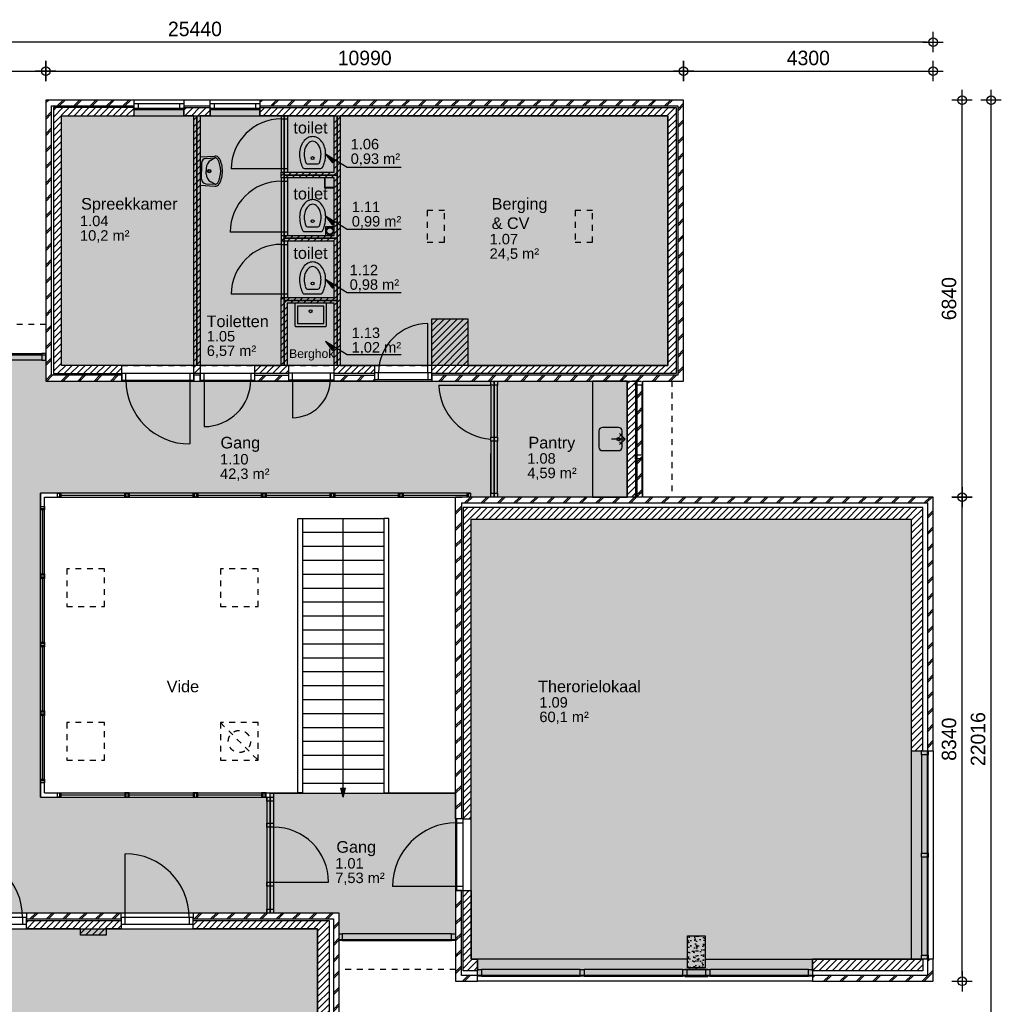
# Model space of a CAD drawing. Header units: millimetres. Extents: x 19739 to 200370, y 9101 to 232948.
# Tile 14 of 39: x 144977 to 161892, y 35985 to 52948. Entities that reach past the tile are written whole.
import ezdxf

# ---------------------------------------------------------------- set-up
doc = ezdxf.new("R2010")
doc.units = ezdxf.units.MM
doc.header["$LTSCALE"] = 100
doc.linetypes.add('HIDDEN1', pattern=[2, 1, -1])
for name, color, linetype in [('_TEKST', 7, 'Continuous'), ('ALG18', 1, 'Continuous'), ('BET25', 2, 'Continuous'), ('HATCH', 1, 'Continuous'), ('INRICHTING', 1, 'Continuous'), ('KOZ18', 1, 'Continuous'), ('KOZ25', 2, 'Continuous'), ('MAAT', 1, 'Continuous'), ('MET18', 1, 'Continuous'), ('MET25', 2, 'Continuous'), ('STIP18', 1, 'HIDDEN1'), ("VVO 'Natte' ruimten", 141, 'Continuous'), ('VVO Gebruiksruimten', 21, 'Continuous'), ('VVO Ruimten beperkt gebruik', 8, 'Continuous'), ('VVO Ruimten horizontaal verkeer', 40, 'Continuous')]:
    doc.layers.add(name, color=color, linetype=linetype)
doc.layers.add('HULP', color=7, linetype='Continuous', plot=False)
doc.styles.add('Arial', font='ARIAL.TTF')
doc.styles.add('TSFONT', font='tsfont.shx')
doc.dimstyles.new('MS-100', dxfattribs={"dimscale": 100, "dimtxt": 2.5, "dimasz": 1, "dimexe": 2, "dimexo": 3, "dimgap": 1, "dimtad": 1, "dimdec": 0, "dimzin": 1, "dimdsep": 46, "dimtxsty": 'TSFONT', "dimblk": 'CIRKEL', "dimcen": 1, "dimse1": 1, "dimse2": 1, "dimclrd": 1, "dimclre": 1, "dimclrt": 3, "dimadec": 0, "dimazin": 0, "dimtfac": 1.2, "dimtdec": 0, "dimtix": 1, "dimtmove": 2, "dimatfit": 3, "dimldrblk": 'CIRKEL', "dimfxl": 0, "dimtolj": 1, "dimtzin": 1, "dimarcsym": 0})

# ---------------------------------------------------------------- blocks, each defined once
blk = doc.blocks.new('wastafel_b520')
for p, q in [((-244, 0), (-259, -255)), ((244, 0), (259, -255)), ((-218, -99), (-227, -257)), ((-138, -24), (0, -24)), ((-47, -104), (0, -104)), ((138, -24), (0, -24)), ((47, -104), (0, -104)), ((218, -99), (227, -257)), ((-227, -257), (-185, -184)), ((227, -257), (185, -184))]:
    blk.add_line(p, q)
for radius in [28, 20]:
    blk.add_circle((0, -156), radius)
for centre, radius, start, end in [((-138, -104), 80, 90, 176.5893), ((-47, -264), 160, 90, 150), ((47, -264), 160, 30, 90), ((138, -104), 80, 3.4107, 90), ((-179, -259), 80, 176.5893, 242.0436), ((-179, -259), 48, 176.5893, 242.0436), ((0, 78), 463, 242.0436, 270), ((0, 78), 431, 242.0436, 270), ((0, 78), 431, 270, 297.9564), ((0, 78), 463, 270, 297.9564), ((179, -259), 48, 297.9564, 3.4107), ((179, -259), 80, 297.9564, 3.4107)]:
    blk.add_arc(centre, radius, start, end)
blk = doc.blocks.new('wc')
at = {"layer": 'INRICHTING'}
for p, q in [((-141, 66), (141, 66)), ((-91, 146), (91, 146))]:
    blk.add_line(p, q, dxfattribs=at)
for points in [[(225, 316, 0.075445), (207, 434, 0.085783), (159, 528, 0.10607), (83, 595, 0.126822), (0, 616, 0.126822), (-83, 595, 0.10607), (-159, 528, 0.085783), (-207, 434, 0.075445), (-225, 316, 0.075445)], [(145, 316, 0.075445), (131, 410, 0.085783), (95, 480, 0.10607), (44, 525, 0.126822), (0, 536, 0.126822), (-44, 525, 0.10607), (-95, 480, 0.085783), (-131, 410, 0.075445), (-145, 316, 0.075445)]]:
    blk.add_lwpolyline(points, format="xyb", dxfattribs=at)
blk.add_circle((0, 246), 25, dxfattribs=at)
for centre, radius, start, end in [((318, 316), 543, 180, 194.9107), ((161, 274), 381, 194.9107, 210.5725), ((318, 316), 463, 180, 194.9107), ((161, 274), 301, 194.9107, 201.3066), ((-161, 274), 301, 338.6934, 345.0893), ((-318, 316), 463, 345.0893, 0), ((-161, 274), 381, 329.4275, 345.0893), ((-318, 316), 543, 345.0893, 0), ((-141, 96), 30, 210.5725, 270), ((-91, 176), 30, 201.3066, 270), ((91, 176), 30, 270, 338.6934), ((141, 96), 30, 270, 329.4275)]:
    blk.add_arc(centre, radius, start, end, dxfattribs=at)
blk = doc.blocks.new('uitstortgoot')
at = {"layer": 'INRICHTING'}
for points in [[(50428, 10341), (49878, 10341), (49878, 9966, 0.414214), (49903, 9941), (50342, 9941, 0.414214)], [(50342, 9941), (50403, 9941, 0.414214), (50428, 9966), (50428, 10341)]]:
    blk.add_lwpolyline(points, format="xyb", dxfattribs=at)
for points in [[(50378, 10292), (49928, 10292), (49928, 9991), (49960, 9991)], [(49960, 9991), (50378, 9991), (50378, 10292)]]:
    blk.add_lwpolyline(points, dxfattribs=at)
blk.add_circle((50153, 10204), 25, dxfattribs=at)
blk = doc.blocks.new('KRAAN')
for p, q in [((0, 0), (-231, 0)), ((-47, 96), (-96, 47)), ((0, 0), (-96, 96)), ((0, 0), (-96, -96)), ((-47, -96), (-96, -47))]:
    blk.add_line(p, q)
blk = doc.blocks.new('1eVerdieping')
at = {"layer": 'ALG18'}
h = blk.add_hatch(dxfattribs=at)
h.set_pattern_fill('METSELWERK', color=256, style=0)
h.set_pattern_definition([(45, (45589.6, -1338.43), (-141.4214, 141.4214), []), (45, (46189.6, -1338.43), (-141.4214, 141.4214), [])])
h.paths.add_polyline_path([(47110, 13842), (45860, 13842), (45590, 13842), (45590, 9002), (46902, 9002), (46902, 9102), (45690, 9102), (45690, 13742), (47110, 13742), (47110, 13786)])
h.paths.add_polyline_path([(56580, 13842), (49280, 13842), (49280, 13742), (56480, 13742), (56480, 9102), (52244, 9102), (52244, 9028), (52244, 9002), (55780, 9002), (55864, 9002), (55864, 8933), (55864, 7730), (55864, 7661), (55864, 7071), (55864, 7002), (55750, 7002), (52650, 7002), (52650, 1461), (52750, 1461), (52750, 6902), (60780, 6902), (60780, 2632), (60794, 2632), (60880, 2632), (60880, 7002), (55880, 7002), (55880, 9002), (56580, 9002)])
h.paths.add_polyline_path([(51256, 9102), (50560, 9102), (50560, 9023), (50560, 9002), (51256, 9002)], flags=16)
h.paths.add_polyline_path([(49770, 9102), (49190, 9102), (49190, 9019), (49190, 9002), (49770, 9002)])
h.paths.add_polyline_path([(55864, 8933), (55780, 8933), (55780, 7730), (55864, 7730)], flags=17)
h.paths.add_polyline_path([(55864, 9002), (55780, 9002), (55780, 8933), (55864, 8933)], flags=17)
h.paths.add_polyline_path([(55864, 7730), (55780, 7730), (55780, 7661), (55864, 7661)], flags=17)
h.paths.add_polyline_path([(55864, 7661), (55780, 7661), (55780, 7071), (55864, 7071)], flags=17)
h.paths.add_polyline_path([(55864, 7071), (55780, 7071), (55780, 7002), (55864, 7002)], flags=17)
h.paths.add_polyline_path([(53030, -1238), (52750, -1238), (52750, 223), (52666, 223), (52650, 223), (52650, -1338), (53030, -1338)])
h.paths.add_polyline_path([(60880, -958), (60780, -958), (60780, -1238), (58800, -1238), (58800, -1252), (58800, -1338), (60880, -1338)])
at = {"layer": 'HATCH'}
h = blk.add_hatch(dxfattribs=at)
h.set_pattern_fill('ANSI31', color=256, scale=25, style=0)
h.set_pattern_definition([(45, (45719.59, 9130.484), (-56.1266, 56.1266), [])])
h.paths.add_polyline_path([(47110, 13712), (45720, 13712), (45720, 9132), (46902, 9132), (46902, 9272), (45860, 9272), (45860, 13572), (47110, 13572)])
h.paths.add_polyline_path([(56450, 13712), (49280, 13712), (49280, 13672), (49280, 13572), (50560, 13572), (50560, 12602), (49648, 12602), (49648, 12502), (49762, 12502), (50560, 12502), (50560, 11511), (49650, 11511), (49650, 11411), (49760, 11411), (50560, 11411), (50560, 10441), (49646, 10441), (49646, 9272), (49190, 9272), (49190, 9132), (49770, 9132), (49770, 9137), (49770, 9272), (49746, 9272), (49746, 10341), (50560, 10341), (50560, 9132), (51256, 9132), (51256, 9142), (51256, 9272), (50660, 9272), (50660, 13572), (56310, 13572), (56310, 9272), (52864, 9272), (52864, 10074), (52244, 10074), (52244, 9142), (52244, 9142), (52244, 9132), (56450, 9132)])
h.paths.add_polyline_path([(48250, 13572), (48420, 13572), (48420, 13712), (47970, 13712), (47970, 13672), (47970, 13572), (48140, 13572), (48140, 9130), (48250, 9130), (48250, 9133)])
h = blk.add_hatch(dxfattribs=at)
h.set_pattern_fill('ANSI31', color=256, scale=25, style=0)
h.set_pattern_definition([(45, (55609.59, 7001.574), (-56.1266, 56.1266), [])])
h.paths.add_polyline_path([(55750, 8933), (55750, 9002), (55700, 9002), (55610, 9002), (55610, 7002), (55750, 7002), (55750, 7071), (55750, 7661), (55750, 7730)])
h = blk.add_hatch(dxfattribs=at)
h.set_pattern_fill('ANSI31', color=256, scale=25, style=0)
h.set_pattern_definition([(45, (52779.59, -1158.426), (-56.1266, 56.1266), [])])
h.paths.add_polyline_path([(56649, 6822), (52780, 6822), (52780, 1461), (52920, 1461), (52920, 6622), (56649, 6622)])
h.paths.add_polyline_path([(56949, 6822), (56649, 6822), (56649, 6622), (56949, 6622)])
h.paths.add_polyline_path([(60700, 6822), (56949, 6822), (56949, 6622), (60500, 6622), (60500, 2632), (60700, 2632)])
h.paths.add_polyline_path([(60700, -958), (60680, -958), (58800, -958), (58800, -1158), (60700, -1158)])
h.paths.add_polyline_path([(52920, 223), (52780, 223), (52780, -1158), (53030, -1158), (53030, -1138), (53030, -958), (52920, -958)])
h = blk.add_hatch(dxfattribs=at)
h.set_pattern_fill('METSELWERK', color=256, style=0)
h.set_pattern_definition([(45, (42389.6, -8174.43), (-141.4214, 141.4214), []), (45, (42989.6, -8174.43), (-141.4214, 141.4214), [])])
h.paths.add_polyline_path([(44020, -164), (42390, -164), (42390, -8174), (42770, -8174), (42770, -8074), (42490, -8074), (42490, -264), (44020, -264), (44020, -242)])
h.paths.add_polyline_path([(46891, -164), (45258, -164), (45258, -264), (46891, -264), (46891, -242)])
h.paths.add_polyline_path([(50647, -164), (48129, -164), (48129, -264), (50547, -264), (50547, -4204), (50647, -4204)])
h.paths.add_polyline_path([(50650, -7794), (50550, -7794), (50550, -8074), (48470, -8074), (48470, -8088), (48470, -8174), (50650, -8174)])
h = blk.add_hatch(dxfattribs=at)
h.set_pattern_fill('ANSI31', color=256, scale=25, style=0)
h.set_pattern_definition([(45, (42569.59, -7994.426), (-56.1266, 56.1266), [])])
h.paths.add_polyline_path([(44020, -294), (42570, -294), (42570, -7994), (42770, -7994), (42770, -434), (44020, -434)])
h.paths.add_polyline_path([(46891, -294), (45258, -294), (45258, -356), (45258, -434), (46190, -434), (46190, -544), (46630, -544), (46630, -434), (46891, -434)])
h.paths.add_polyline_path([(50470, -294), (48129, -294), (48129, -356), (48129, -434), (50270, -434), (50270, -4204), (50470, -4204)])
h.paths.add_polyline_path([(50470, -7794), (50450, -7794), (48470, -7794), (48470, -7994), (50470, -7994)])
h = blk.add_hatch(dxfattribs=at)
h.set_pattern_fill('AR-CONC', color=256, style=0)
h.set_pattern_definition([(50, (56649.09, -1108.43), (182.185, -15.94), [19.05, -209.55]), (355, (56649.09, -1108.43), (-35.243, 191.057), [15.24, -167.64]), (100.45, (56664.27, -1109.75), (146.94, 175.117), [16.19, -178.09]), (46.184, (56649.1, -1057.63), (271.08, -42.04), [28.575, -314.325]), (96.636, (56671.68, -1061.13), (237.4, 247.43), [24.285, -267.135]), (351.184, (56649.1, -1057.63), (237.4, 247.43), [22.86, -251.46]), (21, (56674.49, -1070.33), (151.615, -102.266), [19.05, -209.55]), (326, (56674.49, -1070.33), (61.8, 184.19), [15.24, -167.64]), (71.45, (56687.13, -1078.85), (213.416, 81.923), [16.19, -178.09]), (37.5, (56649.09, -1108.426), (3.0886, 84.555), [0, -165.608, 0, -170.18, 0, -168.275]), (7.5, (56649.09, -1108.43), (66.82, 100.18), [0, -97.028, 0, -161.798, 0, -64.135]), (327.5, (56592.45, -1108.426), (135.5906, -5.729), [0, -63.5, 0, -198.12, 0, -262.89]), (317.5, (56567.05, -1108.43), (148.13, 25.426), [0, -82.55, 0, -131.572, 0, -186.69])])
h.paths.add_polyline_path([(56649, -1108), (56949, -1108), (56949, -558), (56649, -558)])
at = {"layer": 'INRICHTING'}
h = blk.add_hatch(color=256, dxfattribs=at)
h.paths.add_polyline_path([(50715, 1836), (50741, 1936), (50689, 1936)])
h.paths.add_polyline_path([(50741, 1936), (50754, 1988), (50675, 1988), (50689, 1936)])
at = {"layer": 'ALG18'}
for p, q in [((55780, 9002), (55700, 9002)), ((53259, 7071), (53259, 7751)), ((45499, 1836), (45499, 7071)), ((52909, 7071), (45499, 7071)), ((45568, 1905), (45568, 7002)), ((45568, 7002), (52764, 7002)), ((45849, 7036), (46949, 7036)), ((47029, 7036), (48129, 7036)), ((48209, 7036), (49309, 7036)), ((49389, 7036), (50489, 7036)), ((50569, 7036), (51669, 7036)), ((51529, 7002), (52629, 7002)), ((51749, 7036), (52849, 7036)), ((53672, 7002), (53322, 7002)), ((45534, 6781), (45534, 5681)), ((45534, 5601), (45534, 4501)), ((45534, 4421), (45534, 3321)), ((45534, 3241), (45534, 2141)), ((45568, 1905), (49472, 1905)), ((45789, 1836), (45789, 1905)), ((46949, 1870), (45849, 1870)), ((48129, 1870), (47029, 1870)), ((49309, 1870), (48209, 1870)), ((49472, 1905), (49930, 1905)), ((51500, 1905), (52650, 1905)), ((45499, 1836), (49399, 1836)), ((49399, -164), (48129, -164))]:
    blk.add_line(p, q, dxfattribs=at)
for points in [[(45829, 7002), (45789, 7002), (45789, 7071), (45829, 7071)], [(45849, 7002), (45829, 7002), (45829, 7071), (45849, 7071)], [(46969, 7002), (46949, 7002), (46949, 7071), (46969, 7071)], [(47009, 7002), (46969, 7002), (46969, 7071), (47009, 7071)], [(47029, 7002), (47009, 7002), (47009, 7071), (47029, 7071)], [(48149, 7002), (48129, 7002), (48129, 7071), (48149, 7071)], [(48189, 7002), (48149, 7002), (48149, 7071), (48189, 7071)], [(48209, 7002), (48189, 7002), (48189, 7071), (48209, 7071)], [(49329, 7002), (49309, 7002), (49309, 7071), (49329, 7071)], [(49369, 7002), (49329, 7002), (49329, 7071), (49369, 7071)], [(49389, 7002), (49369, 7002), (49369, 7071), (49389, 7071)], [(50509, 7002), (50489, 7002), (50489, 7071), (50509, 7071)], [(50549, 7002), (50509, 7002), (50509, 7071), (50549, 7071)], [(50569, 7002), (50549, 7002), (50549, 7071), (50569, 7071)], [(51689, 7002), (51669, 7002), (51669, 7071), (51689, 7071)], [(51729, 7002), (51689, 7002), (51689, 7071), (51729, 7071)], [(51749, 7002), (51729, 7002), (51729, 7071), (51749, 7071)], [(52869, 7002), (52849, 7002), (52849, 7071), (52869, 7071)], [(52909, 7002), (52869, 7002), (52869, 7071), (52909, 7071)], [(45499, 6801), (45499, 6841), (45568, 6841), (45568, 6801)], [(45499, 6781), (45499, 6801), (45568, 6801), (45568, 6781)], [(45499, 5661), (45499, 5681), (45568, 5681), (45568, 5661)], [(45499, 5621), (45499, 5661), (45568, 5661), (45568, 5621)], [(45499, 5601), (45499, 5621), (45568, 5621), (45568, 5601)], [(45499, 4481), (45499, 4501), (45568, 4501), (45568, 4481)], [(45499, 4441), (45499, 4481), (45568, 4481), (45568, 4441)], [(45499, 4421), (45499, 4441), (45568, 4441), (45568, 4421)], [(45499, 3301), (45499, 3321), (45568, 3321), (45568, 3301)], [(45499, 3261), (45499, 3301), (45568, 3301), (45568, 3261)], [(45499, 3241), (45499, 3261), (45568, 3261), (45568, 3241)], [(45499, 2121), (45499, 2141), (45568, 2141), (45568, 2121)], [(45499, 2081), (45499, 2121), (45568, 2121), (45568, 2081)], [(45789, 1905), (45829, 1905), (45829, 1836), (45789, 1836)], [(45829, 1905), (45849, 1905), (45849, 1836), (45829, 1836)], [(46969, 1905), (46949, 1905), (46949, 1836), (46969, 1836)], [(47009, 1905), (46969, 1905), (46969, 1836), (47009, 1836)], [(47029, 1905), (47009, 1905), (47009, 1836), (47029, 1836)], [(48149, 1905), (48129, 1905), (48129, 1836), (48149, 1836)], [(48189, 1905), (48149, 1905), (48149, 1836), (48189, 1836)], [(48209, 1905), (48189, 1905), (48189, 1836), (48209, 1836)], [(49329, 1905), (49309, 1905), (49309, 1836), (49329, 1836)], [(49369, 1905), (49329, 1905), (49329, 1836), (49369, 1836)], [(49389, 1905), (49369, 1905), (49369, 1836), (49389, 1836)]]:
    blk.add_lwpolyline(points, close=True, dxfattribs=at)
at = {"layer": 'BET25'}
blk.add_lwpolyline([(56949, -1108), (56649, -1108), (56649, -558), (56949, -558)], close=True, dxfattribs=at)
at = {"layer": 'INRICHTING'}
for p, q in [((50410, 11661), (50410, 11511)), ((50560, 11661), (50410, 11661)), ((48071, 9018), (48071, 7918)), ((49839, 9023), (49839, 8371)), ((52363, 8933), (53259, 8933)), ((50015, 6636), (51415, 6636)), ((50715, 1988), (50715, 6636)), ((50015, 6396), (51415, 6396)), ((50015, 6156), (51415, 6156)), ((50015, 5916), (51415, 5916)), ((50015, 5676), (51415, 5676)), ((50015, 5436), (51415, 5436)), ((50015, 5196), (51415, 5196)), ((50015, 4956), (51415, 4956)), ((50015, 4716), (51415, 4716)), ((50015, 4476), (51415, 4476)), ((50015, 4236), (51415, 4236)), ((50015, 3996), (51415, 3996)), ((50015, 3756), (51415, 3756)), ((50015, 3516), (51415, 3516)), ((50015, 3276), (51415, 3276)), ((50015, 3036), (51415, 3036)), ((50015, 2796), (51415, 2796)), ((50015, 2556), (51415, 2556)), ((50015, 2316), (51415, 2316)), ((50015, 2076), (51415, 2076)), ((50715, 1836), (50675, 1988)), ((50675, 1988), (50754, 1988)), ((50715, 1836), (50754, 1988)), ((46960, -242), (46960, 858)), ((49513, 368), (50463, 368)), ((52666, 292), (51566, 292))]:
    blk.add_line(p, q, dxfattribs=at)
for points in [[(50390, 12502), (50390, 12502), (50390, 12332), (50560, 12332)], [(50400, 12502), (50400, 12342), (50560, 12342)]]:
    blk.add_lwpolyline(points, dxfattribs=at)
for points in [[(55013, 9002), (55013, 7002), (55610, 7002), (55610, 9002)], [(49930, 1905), (49930, 6636), (50015, 6636), (50015, 1905)], [(51500, 1905), (51500, 6636), (51415, 6636), (51415, 1905)]]:
    blk.add_lwpolyline(points, close=True, dxfattribs=at)
blk.add_lwpolyline([(55121, 8143), (55121, 7863, 0.414214), (55181, 7803), (55461, 7803, 0.414214), (55521, 7863), (55521, 8143, 0.414214), (55461, 8203), (55181, 8203, 0.414214)], format="xyb", close=True, dxfattribs=at)
for centre, radius in [((50485, 11586), 70), ((50485, 11586), 55), ((55461, 8002), 30)]:
    blk.add_circle(centre, radius, dxfattribs=at)
for centre, radius, start, end in [((49646, 12657), 860, 90, 180), ((49648, 11566), 880, 90, 180), ((49646, 10496), 860, 90, 180), ((48071, 9018), 1100, 180, 270), ((48319, 9019), 802, 270, 0), ((49839, 9023), 652, 270, 0), ((53321, 8958), 959, 181.528, 266.309), ((52666, 292), 1100, 90, 180), ((49513, 368), 950, 0, 90), ((44089, -242), 1100, 0, 90), ((46960, -242), 1100, 0, 90)]:
    blk.add_arc(centre, radius, start, end, dxfattribs=at)
at = {"layer": 'KOZ18'}
for p, q in [((47179, 13786), (47901, 13786)), ((48489, 13786), (49211, 13786)), ((47179, 13702), (47901, 13702)), ((47901, 13672), (47179, 13672)), ((48489, 13702), (49211, 13702)), ((49211, 13672), (48489, 13672)), ((49646, 13517), (49646, 12657)), ((49760, 12657), (49760, 13517)), ((49646, 12657), (48786, 12657)), ((49648, 12447), (49648, 11566)), ((49762, 11566), (49762, 12447)), ((49648, 11566), (48767, 11566)), ((49646, 11356), (49646, 10496)), ((49760, 10496), (49760, 11356)), ((49646, 10496), (48786, 10496)), ((52175, 9142), (52175, 9992)), ((43659, 9476), (45521, 9476)), ((43659, 9452), (45521, 9452)), ((45521, 9362), (43659, 9362)), ((48071, 9132), (46971, 9132)), ((46971, 9018), (48071, 9018)), ((49121, 9133), (48319, 9133)), ((48319, 9019), (49190, 9019)), ((48319, 9019), (48319, 8217)), ((50491, 9137), (49839, 9137)), ((49839, 9023), (50491, 9023)), ((52175, 9142), (51325, 9142)), ((51325, 9028), (52175, 9028)), ((55610, 7002), (55610, 9002)), ((55780, 7002), (55780, 9002)), ((55880, 7002), (55880, 9002)), ((53259, 8933), (53259, 8036)), ((53373, 8036), (53373, 8933)), ((55864, 7730), (55864, 8933)), ((53259, 7967), (53259, 7071)), ((53373, 7071), (53373, 7967)), ((55864, 7071), (55864, 7661)), ((60680, 2563), (60680, 871)), ((60780, 2563), (60780, 871)), ((60794, 871), (60794, 2563)), ((49513, 1905), (49513, -164)), ((49399, 1836), (49399, -164)), ((49456, 1767), (49456, 1387)), ((52666, 1392), (52666, 292)), ((52780, 292), (52780, 1392)), ((49456, 1318), (49456, 368)), ((60680, 802), (60680, -889)), ((60780, 802), (60780, -889)), ((60794, -889), (60794, 802)), ((49456, -95), (49456, 299)), ((52666, 223), (52766, 223)), ((45189, -242), (44089, -242)), ((48060, -242), (46960, -242)), ((44089, -356), (45189, -356)), ((46960, -356), (48060, -356)), ((52581, -524), (50696, -524)), ((50696, -624), (52581, -624)), ((50696, -638), (52581, -638)), ((54799, -1138), (53099, -1138)), ((56568, -1138), (54868, -1138)), ((58731, -1138), (57031, -1138)), ((54799, -1238), (53099, -1238)), ((53099, -1252), (54799, -1252)), ((56568, -1238), (54868, -1238)), ((54868, -1252), (56568, -1252)), ((58731, -1238), (57031, -1238)), ((57031, -1252), (58731, -1252))]:
    blk.add_line(p, q, dxfattribs=at)
for points in [[(49399, 1836), (49513, 1836), (49513, 1767), (49399, 1767)], [(49399, 1387), (49513, 1387), (49513, 1318), (49399, 1318)], [(49399, 368), (49513, 368), (49513, 299), (49399, 299)], [(52650, -1338), (53030, -1338), (53030, -1238), (52750, -1238), (52750, 223), (52650, 223)], [(49399, -95), (49513, -95), (49513, -164), (49399, -164)]]:
    blk.add_lwpolyline(points, close=True, dxfattribs=at)
blk.add_arc((52175, 9142), 850, 90, 180, dxfattribs=at)
at = {"layer": 'KOZ25'}
for p, q in [((45258, -242), (45189, -242)), ((45189, -242), (45189, -356)), ((45258, -356), (45258, -242)), ((46960, -242), (46891, -242)), ((46891, -242), (46891, -356)), ((46960, -356), (46960, -242)), ((48129, -242), (48060, -242)), ((48060, -242), (48060, -356)), ((48129, -356), (48129, -242)), ((45189, -356), (45258, -356)), ((46891, -356), (46960, -356)), ((48060, -356), (48129, -356))]:
    blk.add_line(p, q, dxfattribs=at)
for points in [[(47110, 13672), (47110, 13786), (47179, 13786), (47179, 13672), (47110, 13672)], [(47901, 13672), (47901, 13786), (47970, 13786), (47970, 13672), (47901, 13672)], [(48420, 13672), (48420, 13786), (48489, 13786), (48489, 13672), (48420, 13672)], [(49211, 13672), (49211, 13786), (49280, 13786), (49280, 13672), (49211, 13672)]]:
    blk.add_lwpolyline(points, dxfattribs=at)
for points in [[(49760, 13572), (49646, 13572), (49646, 13517), (49760, 13517)], [(49760, 12657), (49646, 12657), (49646, 12602), (49760, 12602)], [(49762, 12502), (49648, 12502), (49648, 12447), (49762, 12447)], [(49762, 11566), (49648, 11566), (49648, 11511), (49762, 11511)], [(49760, 11411), (49646, 11411), (49646, 11356), (49760, 11356)], [(49760, 10496), (49646, 10496), (49646, 10441), (49760, 10441)], [(45590, 9362), (45590, 9476), (45521, 9476), (45521, 9362)], [(46902, 9132), (46902, 9018), (46971, 9018), (46971, 9132)], [(48071, 9132), (48071, 9018), (48140, 9018), (48140, 9132)], [(48250, 9133), (48250, 9019), (48319, 9019), (48319, 9133)], [(49121, 9133), (49121, 9019), (49190, 9019), (49190, 9133)], [(49770, 9137), (49770, 9023), (49839, 9023), (49839, 9137)], [(50491, 9137), (50491, 9023), (50560, 9023), (50560, 9137)], [(51256, 9142), (51256, 9028), (51325, 9028), (51325, 9142)], [(52175, 9142), (52175, 9028), (52244, 9028), (52244, 9142)], [(53259, 9002), (53373, 9002), (53373, 8933), (53259, 8933)], [(53259, 8036), (53373, 8036), (53373, 7967), (53259, 7967)], [(53259, 7071), (53373, 7071), (53373, 7002), (53259, 7002)], [(60680, 2632), (60794, 2632), (60794, 2563), (60680, 2563)], [(52780, 1461), (52666, 1461), (52666, 1392), (52780, 1392)], [(60680, 871), (60794, 871), (60794, 802), (60680, 802)], [(52780, 292), (52666, 292), (52666, 223), (52780, 223)], [(50696, -524), (50696, -638), (50647, -638), (50647, -524)], [(52650, -524), (52650, -638), (52581, -638), (52581, -524)], [(60680, -889), (60794, -889), (60794, -958), (60680, -958)], [(53099, -1138), (53099, -1252), (53030, -1252), (53030, -1138)], [(54868, -1138), (54868, -1252), (54799, -1252), (54799, -1138)], [(56637, -1138), (56637, -1252), (56568, -1252), (56568, -1138)], [(56996, -1133), (56602, -1133), (56602, -1138), (56996, -1138)], [(57031, -1138), (57031, -1252), (56962, -1252), (56962, -1138)], [(58800, -1138), (58800, -1252), (58731, -1252), (58731, -1138)], [(56996, -1253), (56602, -1253), (56602, -1258), (56996, -1258)]]:
    blk.add_lwpolyline(points, close=True, dxfattribs=at)
at = {"layer": 'MET18'}
for p, q in [((47970, 13842), (47110, 13842)), ((49280, 13842), (48420, 13842)), ((55070, 13742), (55070, 13742)), ((55070, 13742), (55070, 13742)), ((52864, 9272), (52864, 9272)), ((45590, 9002), (45590, 9002)), ((55750, 9002), (55750, 7002)), ((55780, 7002), (52650, 7002)), ((52650, 1461), (52650, 7002)), ((60880, 7002), (55880, 7002)), ((60880, 2632), (60880, 7002)), ((52750, 6902), (60780, 6902)), ((52750, 6902), (52750, 1461)), ((60780, 6902), (60780, 2632)), ((60780, 2632), (60880, 2632)), ((60880, 2632), (60880, -958)), ((52750, 1461), (52650, 1461)), ((58800, -1338), (53030, -1338))]:
    blk.add_line(p, q, dxfattribs=at)
for points in [[(45860, 13842), (45590, 13842), (45590, 9002), (46902, 9002), (46902, 9102), (45690, 9102), (45690, 13742), (47110, 13742), (47110, 13842)], [(48420, 13842), (47970, 13842), (47970, 13742), (48420, 13742)], [(48250, 9102), (48140, 9102), (48140, 9002), (48250, 9002)], [(49770, 9002), (49190, 9002), (49190, 9102), (49770, 9102)], [(50560, 9002), (50560, 9102), (51256, 9102), (51256, 9002)], [(46891, -264), (46891, -164), (45258, -164), (45258, -264)], [(50547, -264), (50547, -4204), (50647, -4204), (50647, -164), (48129, -164), (48129, -264)], [(58800, -1338), (60880, -1338), (60880, -958), (60780, -958), (60780, -1238), (58800, -1238)]]:
    blk.add_lwpolyline(points, close=True, dxfattribs=at)
for points in [[(55880, 9002), (56580, 9002), (56580, 13842), (49280, 13842), (49280, 13742), (56480, 13742), (56480, 9102), (52244, 9102)], [(52244, 9098), (52244, 9002), (55780, 9002)]]:
    blk.add_lwpolyline(points, dxfattribs=at)
at = {"layer": 'MET25'}
for p, q in [((47110, 13572), (47970, 13572)), ((48420, 13572), (49280, 13572)), ((60500, 2632), (60500, -958)), ((56649, -958), (53030, -958)), ((56949, -958), (58800, -958))]:
    blk.add_line(p, q, dxfattribs=at)
for points in [[(47110, 13712), (45720, 13712), (45720, 9132), (46902, 9132), (46902, 9272), (45860, 9272), (45860, 13572), (47110, 13572)], [(47970, 13572), (47970, 13712), (48420, 13712), (48420, 13572), (48250, 13572), (48250, 9130), (48140, 9130), (48140, 13572)], [(50560, 10441), (50560, 11411), (49650, 11411), (49650, 11511), (50560, 11511), (50560, 12502), (49648, 12502), (49648, 12602), (50560, 12602), (50560, 13572), (49280, 13572), (49280, 13712), (56450, 13712), (56450, 9132), (52244, 9132), (52244, 10074), (52864, 10074), (52864, 9272), (56310, 9272), (56310, 13572), (50660, 13572), (50660, 9272), (51256, 9272), (51256, 9132), (50560, 9132), (50560, 10341), (49746, 10341), (49746, 9272), (49770, 9272), (49770, 9132), (49190, 9132), (49190, 9272), (49646, 9272), (49646, 10441)], [(52920, 1461), (52920, 6622), (60500, 6622), (60500, 2632), (60700, 2632), (60700, 6822), (52780, 6822), (52780, 1461)], [(52920, 223), (52920, -958), (53030, -958), (53030, -1158), (52780, -1158), (52780, 223)], [(46891, -294), (46891, -434), (46630, -434), (46630, -544), (46190, -544), (46190, -434), (45258, -434), (45258, -294)], [(48129, -294), (50470, -294), (50470, -4204), (50270, -4204), (50270, -434), (48129, -434)], [(60700, -1158), (58800, -1158), (58800, -958), (60700, -958)]]:
    blk.add_lwpolyline(points, close=True, dxfattribs=at)
at = {"layer": 'STIP18'}
for p, q in [((45590, 9976), (43590, 9976)), ((46902, 9272), (48140, 9272)), ((48250, 9272), (49190, 9272)), ((49770, 9272), (50560, 9272)), ((51256, 9272), (52244, 9272)), ((56380, 9002), (56380, 7002)), ((55750, 7661), (55750, 7071)), ((48600, 3118), (49250, 2468)), ((52920, 223), (52920, 1461)), ((44020, -434), (45258, -434)), ((46891, -434), (48129, -434)), ((52650, -1138), (50647, -1138))]:
    blk.add_line(p, q, dxfattribs=at)
for points in [[(52160, 11392), (52460, 11392), (52460, 11942), (52160, 11942)], [(54710, 11392), (55010, 11392), (55010, 11942), (54710, 11942)], [(55750, 9002), (55864, 9002), (55864, 8933), (55750, 8933)], [(55750, 7730), (55864, 7730), (55864, 7661), (55750, 7661)], [(55750, 7071), (55864, 7071), (55864, 7002), (55750, 7002)], [(46600, 5768), (45950, 5768), (45950, 5118), (46600, 5118)], [(49250, 5768), (48600, 5768), (48600, 5118), (49250, 5118)], [(46600, 3118), (45950, 3118), (45950, 2468), (46600, 2468)], [(49250, 3118), (48600, 3118), (48600, 2468), (49250, 2468)]]:
    blk.add_lwpolyline(points, close=True, dxfattribs=at)
blk.add_circle((48925, 2793), 191, dxfattribs=at)
at = {"layer": 'HULP'}
for name, p in [('wc', (50187, 12597)), ('wc', (50187, 10437)), ('uitstortgoot', (0, 0))]:
    blk.add_blockref(name, p, dxfattribs=at)
at = {"layer": 'INRICHTING', "rotation": 90}
blk.add_blockref('wastafel_b520', (48250, 12619), dxfattribs=at)
at = {"layer": 'INRICHTING'}
blk.add_blockref('wc', (50188, 11511), dxfattribs=at)
at = {"layer": 'INRICHTING', "xscale": -1, "rotation": 180}
blk.add_blockref('KRAAN', (55571, 8002), dxfattribs=at)
at = {"layer": 'KOZ25', "attachment_point": 1, "style": 'Arial'}
for s, insert, char_height, width in [('toilet', (49856, 13467), 200, 771.34), ('toilet', (49856, 12330), 200, 771.34), ('Spreekkamer', (46198, 12155), 200, 771.34), ('Berging & CV', (53272, 12155), 200, 771.34), ('toilet', (49856, 11307), 200, 771.34), ('Toiletten', (48360, 10131), 200, 771.34), ('Berghok', (49782, 9550), 150, 771.34), ('Gang', (48600, 8041), 200, 771.34), ('Pantry', (53906, 8041), 200, 771.34), ('Vide', (47672, 3841), 200, 890.98), ('Therorielokaal', (54072, 3841), 200, 2639.72), ('Gang', (50597, 1076), 200, 2639.72)]:
    blk.add_mtext(s, dxfattribs=dict(at, insert=insert, char_height=char_height, width=width))
blk = doc.blocks.new('CIRKEL')
for p, q in [((0, -1.75), (0, 1.75)), ((-1.75, 0), (1.75, 0))]:
    blk.add_line(p, q)
blk.add_circle((0, 0), 0.75)
blk = doc.blocks.new('*D295')
at = {"layer": 'Defpoints', "color": 0}
for p in [(160717, 44722), (161217, 44722), (160717, 36382)]:
    blk.add_point(p, dxfattribs=at)
at = {"layer": 'MAAT', "color": 1, "lineweight": -2}
blk.add_line((161217, 36482), (161217, 44622), dxfattribs=at)
at = {"layer": 'MAAT', "color": 1, "lineweight": -2, "xscale": 100, "yscale": 100, "zscale": 100}
for p, rotation in [((161217, 44722), 90), ((161217, 36382), 270)]:
    blk.add_blockref('CIRKEL', p, dxfattribs=dict(at, rotation=rotation))
at = {"layer": 'MAAT', "color": 3, "insert": (160992, 40552), "char_height": 250, "attachment_point": 5, "rotation": 90, "style": 'TSFONT'}
blk.add_mtext('\\A1;8340', dxfattribs=at)
blk = doc.blocks.new('*D296')
at = {"layer": 'Defpoints', "color": 0}
for p in [(156417, 51562), (161217, 51562), (160717, 44722)]:
    blk.add_point(p, dxfattribs=at)
at = {"layer": 'MAAT', "color": 1, "lineweight": -2}
blk.add_line((161217, 44822), (161217, 51462), dxfattribs=at)
at = {"layer": 'MAAT', "color": 1, "lineweight": -2, "xscale": 100, "yscale": 100, "zscale": 100}
for p, rotation in [((161217, 51562), 90), ((161217, 44722), 270)]:
    blk.add_blockref('CIRKEL', p, dxfattribs=dict(at, rotation=rotation))
at = {"layer": 'MAAT', "color": 3, "insert": (160992, 48142), "char_height": 250, "attachment_point": 5, "rotation": 90, "style": 'TSFONT'}
blk.add_mtext('\\A1;6840', dxfattribs=at)
blk = doc.blocks.new('*D297')
at = {"layer": 'Defpoints', "color": 0}
for p in [(156417, 51562), (161717, 51562), (150487, 29546)]:
    blk.add_point(p, dxfattribs=at)
at = {"layer": 'MAAT', "color": 1, "lineweight": -2}
blk.add_line((161717, 29646), (161717, 51462), dxfattribs=at)
at = {"layer": 'MAAT', "color": 1, "lineweight": -2, "xscale": 100, "yscale": 100, "zscale": 100}
for p, rotation in [((161717, 51562), 90), ((161717, 29546), 270)]:
    blk.add_blockref('CIRKEL', p, dxfattribs=dict(at, rotation=rotation))
at = {"layer": 'MAAT', "color": 3, "insert": (161492, 40554), "char_height": 250, "attachment_point": 5, "rotation": 90, "style": 'TSFONT'}
blk.add_mtext('\\A1;22016', dxfattribs=at)
blk = doc.blocks.new('*D298')
at = {"layer": 'Defpoints', "color": 0}
for p in [(156417, 52062), (145427, 51562), (156417, 51562)]:
    blk.add_point(p, dxfattribs=at)
at = {"layer": 'MAAT', "color": 1, "lineweight": -2}
blk.add_line((145527, 52062), (156317, 52062), dxfattribs=at)
at = {"layer": 'MAAT', "color": 1, "lineweight": -2, "xscale": 100, "yscale": 100, "zscale": 100, "rotation": 180}
blk.add_blockref('CIRKEL', (145427, 52062), dxfattribs=at)
at = {"layer": 'MAAT', "color": 1, "lineweight": -2, "xscale": 100, "yscale": 100, "zscale": 100}
blk.add_blockref('CIRKEL', (156417, 52062), dxfattribs=at)
at = {"layer": 'MAAT', "color": 3, "insert": (150922, 52287), "char_height": 250, "attachment_point": 5, "style": 'TSFONT'}
blk.add_mtext('\\A1;10990', dxfattribs=at)
blk = doc.blocks.new('*D299')
at = {"layer": 'Defpoints', "color": 0}
for p in [(160717, 52062), (156417, 51562), (160717, 44722)]:
    blk.add_point(p, dxfattribs=at)
at = {"layer": 'MAAT', "color": 1, "lineweight": -2}
blk.add_line((156517, 52062), (160617, 52062), dxfattribs=at)
at = {"layer": 'MAAT', "color": 1, "lineweight": -2, "xscale": 100, "yscale": 100, "zscale": 100, "rotation": 180}
blk.add_blockref('CIRKEL', (156417, 52062), dxfattribs=at)
at = {"layer": 'MAAT', "color": 1, "lineweight": -2, "xscale": 100, "yscale": 100, "zscale": 100}
blk.add_blockref('CIRKEL', (160717, 52062), dxfattribs=at)
at = {"layer": 'MAAT', "color": 3, "insert": (158567, 52287), "char_height": 250, "attachment_point": 5, "style": 'TSFONT'}
blk.add_mtext('\\A1;4300', dxfattribs=at)
blk = doc.blocks.new('*D303')
at = {"layer": 'Defpoints', "color": 0}
for p in [(134779, 51562), (145427, 51562), (135277, 47906)]:
    blk.add_point(p, dxfattribs=at)
at = {"layer": 'MAAT', "color": 1, "lineweight": -2}
blk.add_line((134779, 48006), (134779, 51462), dxfattribs=at)
at = {"layer": 'MAAT', "color": 1, "lineweight": -2, "xscale": 100, "yscale": 100, "zscale": 100}
for p, rotation in [((134779, 51562), 90), ((134779, 47906), 270)]:
    blk.add_blockref('CIRKEL', p, dxfattribs=dict(at, rotation=rotation))
at = {"layer": 'MAAT', "color": 3, "insert": (134554, 49734), "char_height": 250, "attachment_point": 5, "rotation": 90, "style": 'TSFONT'}
blk.add_mtext('\\A1;3656', dxfattribs=at)
blk = doc.blocks.new('*D306')
at = {"layer": 'Defpoints', "color": 0}
for p in [(145427, 52062), (135277, 47906), (145427, 47906)]:
    blk.add_point(p, dxfattribs=at)
at = {"layer": 'MAAT', "color": 1, "lineweight": -2}
blk.add_line((135377, 52062), (145327, 52062), dxfattribs=at)
at = {"layer": 'MAAT', "color": 1, "lineweight": -2, "xscale": 100, "yscale": 100, "zscale": 100, "rotation": 180}
blk.add_blockref('CIRKEL', (135277, 52062), dxfattribs=at)
at = {"layer": 'MAAT', "color": 1, "lineweight": -2, "xscale": 100, "yscale": 100, "zscale": 100}
blk.add_blockref('CIRKEL', (145427, 52062), dxfattribs=at)
at = {"layer": 'MAAT', "color": 3, "insert": (140352, 52287), "char_height": 250, "attachment_point": 5, "style": 'TSFONT'}
blk.add_mtext('\\A1;10150', dxfattribs=at)
blk = doc.blocks.new('*D307')
at = {"layer": 'Defpoints', "color": 0}
for p in [(135277, 52562), (135277, 47906), (160717, 44722)]:
    blk.add_point(p, dxfattribs=at)
at = {"layer": 'MAAT', "color": 1, "lineweight": -2}
blk.add_line((160617, 52562), (135377, 52562), dxfattribs=at)
at = {"layer": 'MAAT', "color": 1, "lineweight": -2, "xscale": 100, "yscale": 100, "zscale": 100, "rotation": 180}
blk.add_blockref('CIRKEL', (135277, 52562), dxfattribs=at)
at = {"layer": 'MAAT', "color": 1, "lineweight": -2, "xscale": 100, "yscale": 100, "zscale": 100}
blk.add_blockref('CIRKEL', (160717, 52562), dxfattribs=at)
at = {"layer": 'MAAT', "color": 3, "insert": (147997, 52787), "char_height": 250, "attachment_point": 5, "style": 'TSFONT'}
blk.add_mtext('\\A1;25440', dxfattribs=at)

msp = doc.modelspace()

# ---------------------------------------------------------------- hatches: boundary and pattern name
at = {"layer": '_TEKST'}
for points in [[(150249.3, 50633.3), (150370.1, 50480), (150397.3, 50523.7), (150397.3, 50541)], [(150249.3, 49563.3), (150370.1, 49410), (150397.3, 49453.7), (150397.3, 49471)], [(150249.3, 48473.2), (150370.1, 48319.9), (150397.3, 48363.5), (150397.3, 48380.8)], [(150249.3, 47403.2), (150370.1, 47249.9), (150397.3, 47293.5), (150397.3, 47310.8)]]:
    msp.add_hatch(color=256, dxfattribs=at).paths.add_polyline_path(points)
at = {"layer": "VVO 'Natte' ruimten"}
for points in [[(148032.3, 51292.1), (148257.3, 51292.1), (148257.3, 51422.1), (149117.3, 51422.1), (149117.3, 51292.1), (149485.3, 51292.1), (149535.3, 51292.1), (149535.3, 46992.1), (148032.3, 46992.1)], [(149535.3, 51292.1), (150397.3, 51292.1), (150447.3, 51292.1), (150447.3, 50322.1), (150447.3, 50272.1), (149535.3, 50272.1)], [(149535.3, 50272.1), (150447.3, 50272.1), (150447.3, 49231.9), (150447.3, 49181.9), (149535.3, 49181.9)], [(149535.3, 49181.9), (150447.3, 49181.9), (150447.3, 48161.9), (150447.3, 48111.9), (149535.3, 48111.9)]]:
    msp.add_hatch(color=256, dxfattribs=at).paths.add_polyline_path(points)
at = {"layer": 'VVO Gebruiksruimten'}
for points in [[(145697.3, 46992.1), (145697.3, 51292.1), (146947.3, 51292.1), (146947.3, 51422.1), (147807.3, 51422.1), (147807.3, 51292.1), (148032.3, 51292.1), (148032.3, 46992.1)], [(153153.8, 46722.1), (155447.3, 46722.1), (155447.3, 44722.1), (153153.8, 44722.1)], [(152757.3, 44342.1), (160337.3, 44342.1), (160337.3, 40352.1), (160617.3, 40352.1), (160617.3, 36762.1), (160337.3, 36762.1), (158637.3, 36762.1), (158637.3, 36482.1), (156799.3, 36482.1), (156474.3, 36482.1), (152867.3, 36482.1), (152867.3, 36762.1), (152757.3, 36762.1)], [(142607.3, 37286.1), (150107.3, 37286.1), (150107.3, 33516.1), (150387.3, 33516.1), (150387.3, 29926.1), (148307.3, 29926.1), (148307.3, 29646.1), (146469.3, 29646.1), (146194.3, 29646.1), (142607.3, 29646.1)]]:
    msp.add_hatch(color=256, dxfattribs=at).paths.add_polyline_path(points)
at = {"layer": 'VVO Ruimten beperkt gebruik'}
for points in [[(150447.3, 46992.1), (150447.3, 51292.1), (156147.3, 51292.1), (156147.3, 46992.1), (152701.3, 46992.1), (152081.6, 46992.4)], [(149535.3, 48111.9), (150447.3, 48111.9), (150447.3, 46992.1), (149535.3, 46992.1)]]:
    msp.add_hatch(color=256, dxfattribs=at).paths.add_polyline_path(points)
at = {"layer": 'VVO Ruimten horizontaal verkeer'}
for points in [[(143042.3, 37556.1), (143042.3, 39796.1), (143427.3, 39796.1), (143427.3, 47172.1), (145427.3, 47172.1), (145427.3, 46722.1), (153153.8, 46722.1), (153153.8, 44722.1), (152746.8, 44722.1), (152746.8, 44791.1), (145336.8, 44791.1), (145336.8, 39556.1), (149293.8, 39556.1), (149293.8, 37556.1)], [(152487.3, 37096.1), (150484.3, 37096.1), (150484.3, 37556.1), (149293.8, 37556.1), (149293.8, 39625.1), (152487.3, 39625.1)]]:
    msp.add_hatch(color=256, dxfattribs=at).paths.add_polyline_path(points)

# ---------------------------------------------------------------- linework, layer by layer
at = {"layer": '_TEKST'}
for points in [[(151550.8, 50401.4), (150621, 50401.4), (150249.3, 50633.3), (150370.1, 50480), (150405.1, 50536.1)], [(151550.8, 49331.4), (150621, 49331.4), (150249.3, 49563.3), (150370.1, 49410), (150405.1, 49466.1)], [(151550.8, 48241.3), (150621, 48241.3), (150249.3, 48473.2), (150370.1, 48319.9), (150405.1, 48376)], [(151550.8, 47171.3), (150621, 47171.3), (150249.3, 47403.2), (150370.1, 47249.9), (150405.1, 47306)]]:
    msp.add_lwpolyline(points, dxfattribs=at)
at = {"layer": 'HULP'}
for points in [[(145697.3, 46992.1), (145697.3, 51292.1), (146947.3, 51292.1), (146947.3, 51422.1), (147807.3, 51422.1), (147807.3, 51292.1), (148032.3, 51292.1), (148032.3, 46992.1)], [(148032.3, 51292.1), (148257.3, 51292.1), (148257.3, 51422.1), (149117.3, 51422.1), (149117.3, 51292.1), (149485.3, 51292.1), (149535.3, 51292.1), (149535.3, 46992.1), (148032.3, 46992.1)], [(149535.3, 51292.1), (150397.3, 51292.1), (150447.3, 51292.1), (150447.3, 50322.1), (150447.3, 50272.1), (149535.3, 50272.1)], [(150447.3, 46992.1), (150447.3, 51292.1), (156147.3, 51292.1), (156147.3, 46992.1), (152701.3, 46992.1), (152701.3, 46992.1), (152081.6, 46992.4), (152081.6, 46992.4)], [(149535.3, 50272.1), (150447.3, 50272.1), (150447.3, 49231.9), (150447.3, 49181.9), (149535.3, 49181.9)], [(149535.3, 49181.9), (150447.3, 49181.9), (150447.3, 48161.9), (150447.3, 48111.9), (149535.3, 48111.9)], [(149535.3, 48111.9), (150447.3, 48111.9), (150447.3, 46992.1), (149535.3, 46992.1)], [(143042.3, 37556.1), (143042.3, 39796.1), (143427.3, 39796.1), (143427.3, 47172.1), (145427.3, 47172.1), (145427.3, 46722.1), (153153.8, 46722.1), (153153.8, 44722.1), (152746.8, 44722.1), (152746.8, 44791.1), (145336.8, 44791.1), (145336.8, 39556.1), (149293.8, 39556.1), (149293.8, 37556.1)], [(153153.8, 46722.1), (155447.3, 46722.1), (155447.3, 44722.1), (153153.8, 44722.1)], [(152757.3, 44342.1), (160337.3, 44342.1), (160337.3, 40352.1), (160617.3, 40352.1), (160617.3, 36762.1), (160337.3, 36762.1), (158637.3, 36762.1), (158637.3, 36482.1), (156799.3, 36482.1), (156799.3, 36482.1), (156474.3, 36482.1), (156474.3, 36482.1), (152867.3, 36482.1), (152867.3, 36762.1), (152757.3, 36762.1)], [(152487.3, 37096.1), (150484.3, 37096.1), (150484.3, 37556.1), (149293.8, 37556.1), (149293.8, 39625.1), (152487.3, 39625.1)], [(142607.3, 37286.1), (150107.3, 37286.1), (150107.3, 33516.1), (150387.3, 33516.1), (150387.3, 29926.1), (148307.3, 29926.1), (148307.3, 29646.1), (146469.3, 29646.1), (146469.3, 29646.1), (146194.3, 29646.1), (146194.3, 29646.1), (142607.3, 29646.1)]]:
    msp.add_lwpolyline(points, close=True, dxfattribs=at)
msp.add_lwpolyline([(149540.3, 51292.1), (149540.3, 51292.1)], dxfattribs=at)

# ---------------------------------------------------------------- block references
at = {"layer": 'ALG18'}
msp.add_blockref('1eVerdieping', (99837.7, 37720.5), dxfattribs=at)

# ---------------------------------------------------------------- texts
at = {"layer": '_TEKST', "style": 'Arial'}
for s, p in [('1.06', (150681.1, 50713.7)), ('0,93 m²', (150681.1, 50463.7)), ('1.11', (150700.2, 49633.9)), ('1.04', (146017.4, 49390.7)), ('0,99 m²', (150700.2, 49383.9)), ('10,2 m²', (146017.4, 49140.7)), ('1.07', (153075.5, 49077.9)), ('24,5 m²', (153075.5, 48827.9)), ('1.12', (150663.4, 48545.2)), ('0,98 m²', (150663.4, 48295.2)), ('1.05', (148201, 47404.8)), ('1.13', (150698.1, 47464)), ('6,57 m²', (148201, 47154.8)), ('1,02 m²', (150698.1, 47214)), ('1.10', (148430.4, 45285.7)), ('1.08', (153724.3, 45299.3)), ('42,3 m²', (148430.4, 45035.7)), ('4,59 m²', (153724.3, 45049.3)), ('1.09', (153932.8, 41097.1)), ('60,1 m²', (153932.8, 40847.1)), ('1.01', (150415, 38323.6)), ('7,53 m²', (150415, 38073.6))]:
    msp.add_text(s, height=180, dxfattribs=at).set_placement(p)

# ---------------------------------------------------------------- dimensions: what is measured, and where the dimension line sits
at = {"layer": 'MAAT'}
for base, p1, p2, picture, middle in [((135277.3, 52562.1), (160717.3, 44722.1), (135277.3, 47906.1), '*D307', (147997.3, 52787.1)), ((145427.3, 52062.1), (135277.3, 47906.1), (145427.3, 47906.1), '*D306', (140352.3, 52287.1)), ((156417.3, 52062.1), (145427.3, 51562.1), (156417.3, 51562.1), '*D298', (150922.3, 52287.1)), ((160717.3, 52062.1), (156417.3, 51562.1), (160717.3, 44722.1), '*D299', (158567.3, 52287.1))]:
    dim = msp.add_linear_dim(base=base, p1=p1, p2=p2, dimstyle='MS-100', dxfattribs=at)
    dim.commit()
    dim.dimension.update_dxf_attribs({"geometry": picture, "text_midpoint": middle})
for base, p1, p2, picture, middle in [((134779.1, 51562.1), (135277.3, 47906.1), (145427.3, 51562.1), '*D303', (134554.1, 49734.1)), ((161717.3, 51562.1), (150487.3, 29546.1), (156417.3, 51562.1), '*D297', (161492.3, 40554.1)), ((161217.3, 51562.1), (160717.3, 44722.1), (156417.3, 51562.1), '*D296', (160992.3, 48142.1)), ((161217.3, 44722.1), (160717.3, 36382.1), (160717.3, 44722.1), '*D295', (160992.3, 40552.1))]:
    dim = msp.add_linear_dim(base=base, p1=p1, p2=p2, angle=90, dimstyle='MS-100', dxfattribs=at)
    dim.commit()
    dim.dimension.update_dxf_attribs({"geometry": picture, "text_midpoint": middle})

doc.saveas('drawing.dxf')
